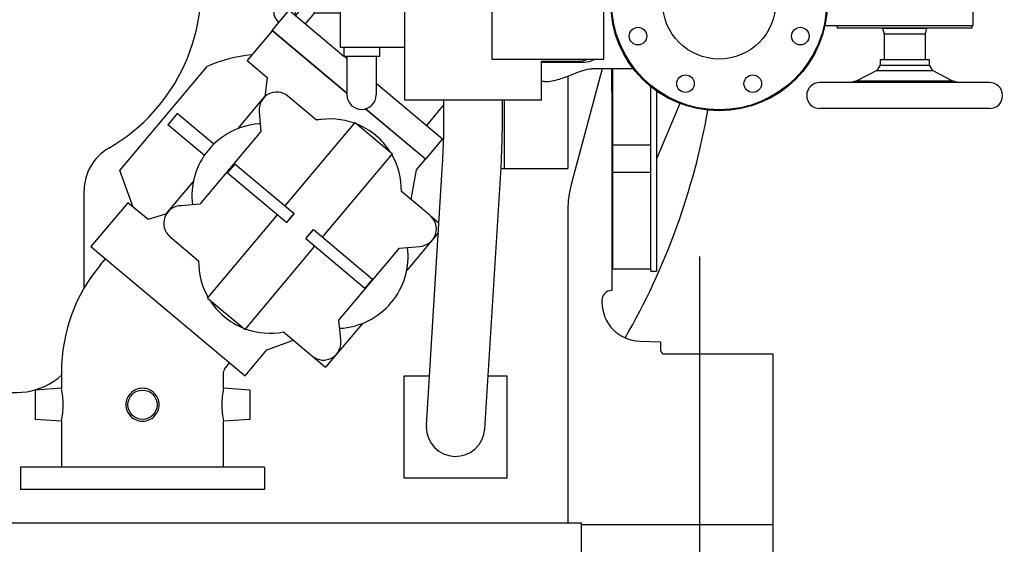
# Model space of a CAD drawing. Header units: millimetres. Extents: x 0 to 1189, y 0 to 841.
# Tile 70 of 77: x 1050 to 1101, y 572 to 598. Entities that reach past the tile are written whole.
import ezdxf
from ezdxf.enums import TextEntityAlignment as Align

# ---------------------------------------------------------------- set-up
doc = ezdxf.new("R2010")
doc.units = ezdxf.units.MM
doc.header["$LTSCALE"] = 65.395
doc.linetypes.add('CENTER', pattern=[0.6, 0.375, -0.075, 0.075, -0.075])
doc.layers.get('0').update_dxf_attribs({"linetype": 'CONTINUOUS'})
for name, color, linetype in [('1907_040000_TLKS_KS_V_ABL241', 7, 'CONTINUOUS'), ('1907_041000_TLKS_KS_V_ABL242', 7, 'CONTINUOUS'), ('1907_060000_TLKS_KGS_V_ABL221', 7, 'CONTINUOUS'), ('1907_061000_TLKS_KGS_V_ABL222', 7, 'CONTINUOUS'), ('1907_641000_07_SIMPLE1_T1_X_PBL224', 7, 'CONTINUOUS'), ('1907_641000_07_SIMPLE1_X_ABL223', 7, 'CONTINUOUS'), ('1907_731000_02_SIMPLE1_D_ABL619', 7, 'CONTINUOUS'), ('1907_731000_02_SIMPLE1_T1_D_PBL620', 7, 'CONTINUOUS'), ('1907_733000_06_SIMPLE1_A_ABL243', 7, 'CONTINUOUS'), ('1907_733000_06_SIMPLE1_T1_A_PBL249', 7, 'CONTINUOUS'), ('1907_733000_06_SIMPLE1_T4_A_PBL244', 7, 'CONTINUOUS'), ('1907_842000_17_SIMPLE1_H_ABL225', 7, 'CONTINUOUS'), ('1907_842000_17_SIMPLE1_T1_H_PBL226', 7, 'CONTINUOUS'), ('1907_842000_17_SIMPLE1_T2_H_PBL627', 7, 'CONTINUOUS'), ('1937_000000_TLKS_MARKETING_ABL214', 7, 'CONTINUOUS'), ('1937_030000_TLKS_V_ABL215', 7, 'CONTINUOUS'), ('1937_100000_TLKS_V_ABL216', 7, 'CONTINUOUS'), ('1937_111000_12_SIMPLE1_D_ABL219', 7, 'CONTINUOUS'), ('1937_111000_12_SIMPLE1_T1_D_PBL220', 7, 'CONTINUOUS'), ('1937_111200_08_SIMPLE1_T6_X_PBL240', 7, 'CONTINUOUS'), ('1937_111200_08_SIMPLE1_X_ABL229', 7, 'CONTINUOUS'), ('1937_122000_06_SIMPLE1_A_ABL217', 7, 'CONTINUOUS'), ('1937_122000_06_SIMPLE1_T1_A_PBL218', 7, 'CONTINUOUS'), ('1937_200000_TLKS_V_ABL245', 7, 'CONTINUOUS'), ('1937_252000_05_SIMPLE1_T1_X_PBL247', 7, 'CONTINUOUS'), ('1937_252000_05_SIMPLE1_X_ABL246', 7, 'CONTINUOUS'), ('left_3_VBL213', 7, 'CONTINUOUS')]:
    doc.layers.add(name, color=color, linetype=linetype)
doc.styles.get("Standard").update_dxf_attribs({"font": 'txt', "width": 0.6})
doc.dimstyles.new('DIMSTYLE_2', dxfattribs={"dimtxt": 3.5, "dimasz": 3.5, "dimexe": 1.8, "dimexo": 0, "dimgap": 0.875, "dimtad": 1, "dimdec": 0, "dimlfac": 20, "dimdsep": 46, "dimtxsty": 'Standard', "dimblk": '_FILLED', "dimblk1": '_FILLED', "dimblk2": '_FILLED', "dimcen": 0.09, "dimadec": 0, "dimazin": 0, "dimtp": 2, "dimtm": 2, "dimtfac": 1, "dimtdec": 0, "dimtofl": 0, "dimtmove": 0, "dimatfit": 3, "dimldrblk": '_FILLED', "dimfxl": 1, "dimtolj": 1, "dimarcsym": 0})
doc.dimstyles.new('DIMSTYLE_5', dxfattribs={"dimtxt": 3.5, "dimasz": 3.5, "dimexe": 1.8, "dimexo": 0, "dimgap": 0.875, "dimtad": 1, "dimlfac": 20, "dimdsep": 46, "dimtxsty": 'Standard', "dimblk": '_FILLED', "dimblk1": '_FILLED', "dimblk2": '_FILLED', "dimcen": 0.09, "dimadec": 0, "dimazin": 0, "dimtp": 1.2, "dimtm": 1.2, "dimtfac": 1, "dimtofl": 0, "dimtmove": 0, "dimatfit": 3, "dimldrblk": '_FILLED', "dimfxl": 1, "dimtolj": 1, "dimarcsym": 0})

# ---------------------------------------------------------------- blocks, each defined once
blk = doc.blocks.new('_FILLED')
at = {"color": 0, "linetype": 'ByBlock'}
blk.add_solid([(0, 0), (-1, 0.167), (-1, -0.167)], dxfattribs=at)
blk = doc.blocks.new('*D8')
at = {"color": 2, "linetype": 'Continuous'}
for p, q in [((1076.607, 600), (1135.986, 600)), ((1134.186, 600), (1134.186, 573.7)), ((1134.186, 547.4), (1134.186, 573.7)), ((1063.334, 547.4), (1135.986, 547.4))]:
    blk.add_line(p, q, dxfattribs=at)
at = {"color": 2, "linetype": 'Continuous', "xscale": 3.5, "yscale": 3.5, "zscale": 3.5}
for p, rotation in [((1134.186, 600), 90), ((1134.186, 547.4), 270)]:
    blk.add_blockref('_FILLED', p, dxfattribs=dict(at, rotation=rotation))
at = {"color": 2, "linetype": 'Continuous'}
for s, width, p in [(')', 0.333333, (1133.311, 578.617)), ('1052', 0.619048, (1133.311, 573.7)), ('(', 0.333333, (1133.311, 568.783))]:
    blk.add_text(s, height=3.5, rotation=90, dxfattribs=dict(at, width=width)).set_placement(p, align=Align.CENTER)
blk = doc.blocks.new('*D9')
at = {"color": 2, "linetype": 'Continuous'}
for p, q in [((1011.25, 581.25), (1011.25, 505.6)), ((1088.75, 581.25), (1088.75, 505.6)), ((1011.25, 507.4), (1050, 507.4)), ((1088.75, 507.4), (1050, 507.4))]:
    blk.add_line(p, q, dxfattribs=at)
at = {"color": 2, "linetype": 'Continuous', "xscale": 3.5, "yscale": 3.5, "zscale": 3.5, "rotation": 180}
blk.add_blockref('_FILLED', (1011.25, 507.4), dxfattribs=at)
at = {"color": 2, "linetype": 'Continuous', "xscale": 3.5, "yscale": 3.5, "zscale": 3.5}
blk.add_blockref('_FILLED', (1088.75, 507.4), dxfattribs=at)
at = {"color": 2, "linetype": 'Continuous', "width": 0.60119}
blk.add_text('1550', height=3.5, dxfattribs=at).set_placement((1050, 508.275), align=Align.CENTER)
blk = doc.blocks.new('*D11')
at = {"color": 2, "linetype": 'Continuous'}
for p, q in [((1079.875, 739.194), (976.7, 739.194)), ((978.5, 739.194), (978.5, 655.847)), ((978.5, 572.5), (978.5, 655.847)), ((1011.25, 572.5), (976.7, 572.5))]:
    blk.add_line(p, q, dxfattribs=at)
at = {"color": 2, "linetype": 'Continuous', "xscale": 3.5, "yscale": 3.5, "zscale": 3.5}
for p, rotation in [((978.5, 739.194), 90), ((978.5, 572.5), 270)]:
    blk.add_blockref('_FILLED', p, dxfattribs=dict(at, rotation=rotation))
at = {"color": 2, "linetype": 'Continuous'}
for s, width, p in [(')', 0.333333, (977.625, 660.889)), ('3334', 0.636905, (977.625, 655.847)), ('(', 0.333333, (977.625, 650.805))]:
    blk.add_text(s, height=3.5, rotation=90, dxfattribs=dict(at, width=width)).set_placement(p, align=Align.CENTER)
blk = doc.blocks.new('*D13')
at = {"color": 2, "linetype": 'Continuous'}
for p, q in [((1113.362, 739.194), (1145.986, 739.194)), ((1144.186, 739.194), (1144.186, 643.297)), ((1144.186, 547.4), (1144.186, 643.297)), ((1063.334, 547.4), (1145.986, 547.4))]:
    blk.add_line(p, q, dxfattribs=at)
at = {"color": 2, "linetype": 'Continuous', "xscale": 3.5, "yscale": 3.5, "zscale": 3.5}
for p, rotation in [((1144.186, 739.194), 90), ((1144.186, 547.4), 270)]:
    blk.add_blockref('_FILLED', p, dxfattribs=dict(at, rotation=rotation))
at = {"color": 2, "linetype": 'Continuous', "width": 0.654762}
blk.add_text('3836', height=3.5, rotation=90, dxfattribs=at).set_placement((1143.311, 643.297), align=Align.CENTER)
blk = doc.blocks.new('1937_122000_06_SIMPLE1_T1_A_PBL218', base_point=(1050, 560))
at = {"layer": '1937_122000_06_SIMPLE1_T1_A_PBL218', "color": 7, "linetype": 'Continuous'}
for p in [(1021.05, 572.6), (1078.95, 569.7)]:
    blk.add_line(p, (1078.95, 572.6), dxfattribs=at)
blk = doc.blocks.new('1937_122000_06_SIMPLE1_A_ABL217', base_point=(1050, 560))
at = {"layer": '1937_122000_06_SIMPLE1_T1_A_PBL218'}
blk.add_blockref('1937_122000_06_SIMPLE1_T1_A_PBL218', (1050, 560), dxfattribs=at)
blk = doc.blocks.new('1937_111000_12_SIMPLE1_T1_D_PBL220', base_point=(1049.582, 612.131))
at = {"layer": '1937_111000_12_SIMPLE1_T1_D_PBL220', "color": 7, "linetype": 'Continuous'}
for p, q in [((1080.5, 595.855), (1080.5, 584.5)), ((1080, 584), (1080, 583.9)), ((1081.948, 581.901), (1083, 581.873)), ((1083, 581.873), (1083, 581.45)), ((1083.2, 581.25), (1088.75, 581.25)), ((1088.75, 581.25), (1088.75, 572.5)), ((1088.75, 572.5), (1078.95, 572.5))]:
    blk.add_line(p, q, dxfattribs=at)
at = {"layer": '1937_111000_12_SIMPLE1_T1_D_PBL220', "color": 2, "linetype": 'CENTER'}
blk.add_line((1085, 586.25), (1085, 567.5), dxfattribs=at)
at = {"layer": '1937_111000_12_SIMPLE1_T1_D_PBL220', "color": 7, "linetype": 'Continuous'}
for centre, radius, start, end in [((1080.5, 584), 0.5, 90, 180), ((1082, 583.9), 2, 180.0006, 268.5), ((1083.2, 581.45), 0.2, 180, 270)]:
    blk.add_arc(centre, radius, start, end, dxfattribs=at)
blk = doc.blocks.new('1937_111000_12_SIMPLE1_D_ABL219', base_point=(1049.582, 613.806))
at = {"layer": '1937_111000_12_SIMPLE1_T1_D_PBL220'}
blk.add_blockref('1937_111000_12_SIMPLE1_T1_D_PBL220', (1049.582, 612.131), dxfattribs=at)
blk = doc.blocks.new('1937_111200_08_SIMPLE1_T6_X_PBL240', base_point=(1083.25, 601.152))
at = {"layer": '1937_111200_08_SIMPLE1_T6_X_PBL240', "color": 7, "linetype": 'Continuous'}
for p, q in [((1080.55, 602.655), (1080.55, 616.804)), ((1080.65, 615.55), (1080.55, 615.55)), ((1082.5, 603.56), (1082.5, 608.75)), ((1082.8, 608.75), (1082.8, 603.78)), ((1085.075, 608.75), (1085.075, 604.721)), ((1085.95, 608.75), (1085.95, 604.803)), ((1082.8, 606.1), (1085.075, 606.1)), ((1080.55, 585.6), (1080.55, 595.855)), ((1082.5, 585.5), (1082.5, 594.95)), ((1082.8, 594.73), (1082.8, 585.5)), ((1082.5, 591.95), (1080.55, 591.95)), ((1082.5, 590.55), (1080.55, 590.55)), ((1082.5, 585.6), (1080.55, 585.6)), ((1082.5, 585.5), (1082.8, 585.5))]:
    blk.add_line(p, q, dxfattribs=at)
blk = doc.blocks.new('1937_111200_08_SIMPLE1_X_ABL229', base_point=(1042.225, 624.938))
at = {"layer": '1937_111200_08_SIMPLE1_T6_X_PBL240'}
blk.add_blockref('1937_111200_08_SIMPLE1_T6_X_PBL240', (1083.25, 601.152), dxfattribs=at)
blk = doc.blocks.new('1937_100000_TLKS_V_ABL216', base_point=(1043.625, 625.15))
at = {"layer": '1937_111000_12_SIMPLE1_D_ABL219'}
blk.add_blockref('1937_111000_12_SIMPLE1_D_ABL219', (1049.582, 613.806), dxfattribs=at)
at = {"layer": '1937_111200_08_SIMPLE1_X_ABL229'}
blk.add_blockref('1937_111200_08_SIMPLE1_X_ABL229', (1042.225, 624.938), dxfattribs=at)
at = {"layer": '1937_122000_06_SIMPLE1_A_ABL217'}
blk.add_blockref('1937_122000_06_SIMPLE1_A_ABL217', (1050, 560), dxfattribs=at)
blk = doc.blocks.new('1937_252000_05_SIMPLE1_T1_X_PBL247', base_point=(1050.872, 600.25))
at = {"layer": '1937_252000_05_SIMPLE1_T1_X_PBL247', "color": 7, "linetype": 'Continuous'}
for p, q in [((1080.005, 595.855), (1078.42, 589.94)), ((1053.475, 584.611), (1053.475, 589.608)), ((1078.25, 588.646), (1078.25, 572.6))]:
    blk.add_line(p, q, dxfattribs=at)
for centre, radius, start, end in [((1050, 600), 9.475, 300, 10.9876), ((1056, 589.608), 2.525, 120, 180), ((1083.25, 588.646), 5, 165, 180), ((1050, 582.75), 3.475, 180, 311.8273)]:
    blk.add_arc(centre, radius, start, end, dxfattribs=at)
blk = doc.blocks.new('1937_252000_05_SIMPLE1_X_ABL246', base_point=(1050.8725, 600.25))
at = {"layer": '1937_252000_05_SIMPLE1_T1_X_PBL247'}
blk.add_blockref('1937_252000_05_SIMPLE1_T1_X_PBL247', (1050.8725, 600.25), dxfattribs=at)
blk = doc.blocks.new('1937_200000_TLKS_V_ABL245', base_point=(1050.8725, 600.25))
at = {"layer": '1937_252000_05_SIMPLE1_X_ABL246'}
blk.add_blockref('1937_252000_05_SIMPLE1_X_ABL246', (1050.8725, 600.25), dxfattribs=at)
blk = doc.blocks.new('1937_030000_TLKS_V_ABL215', base_point=(1055.8271, 638.28))
at = {"layer": '1937_100000_TLKS_V_ABL216'}
blk.add_blockref('1937_100000_TLKS_V_ABL216', (1043.625, 625.15), dxfattribs=at)
at = {"layer": '1937_200000_TLKS_V_ABL245'}
blk.add_blockref('1937_200000_TLKS_V_ABL245', (1050.8725, 600.25), dxfattribs=at)
blk = doc.blocks.new('1907_641000_07_SIMPLE1_T1_X_PBL224', base_point=(1060.931, 586.055))
at = {"layer": '1907_641000_07_SIMPLE1_T1_X_PBL224', "color": 7, "linetype": 'Continuous'}
for p, q in [((1063.108, 597.81), (1061.822, 596.278)), ((1066.938, 594.597), (1063.108, 597.81)), ((1061.822, 596.278), (1062.856, 595.411)), ((1055.303, 590.648), (1059.78, 595.983)), ((1062.856, 595.411), (1062.726, 594.426)), ((1061.342, 592.789), (1062.728, 594.44)), ((1065.384, 593.224), (1063.916, 594.456)), ((1062.444, 593.656), (1062.532, 592.651)), ((1070.96, 591.221), (1067.878, 593.808)), ((1068.029, 593.695), (1068.036, 593.675)), ((1058.247, 593.566), (1057.765, 592.992)), ((1060.116, 591.998), (1058.247, 593.566)), ((1063.769, 588.836), (1067.352, 593.106)), ((1065.797, 593.28), (1065.355, 593.248)), ((1067.352, 593.106), (1069.267, 591.499)), ((1059.634, 591.424), (1057.765, 592.992)), ((1062.532, 592.651), (1059.408, 588.928)), ((1062.498, 593.04), (1062.429, 593.035)), ((1065.684, 587.229), (1069.267, 591.499)), ((1070.502, 590.675), (1070.96, 591.221)), ((1055.986, 588.774), (1055.303, 590.648)), ((1061.212, 590.981), (1060.826, 590.521)), ((1061.212, 590.981), (1064.237, 588.443)), ((1070.233, 589.155), (1070.502, 590.675)), ((1057.683, 588.428), (1059.069, 590.079)), ((1060.826, 590.521), (1063.852, 587.983)), ((1071.193, 588.349), (1069.726, 589.581)), ((1055.716, 589.001), (1053.827, 586.749)), ((1056.749, 588.133), (1055.716, 589.001)), ((1059.408, 588.928), (1058.453, 588.845)), ((1057.698, 588.433), (1056.749, 588.133)), ((1059.8, 584.105), (1063.383, 588.376)), ((1064.232, 588.447), (1063.847, 587.987)), ((1063.852, 587.983), (1064.237, 588.443)), ((1071.194, 588.349), (1071.647, 587.969)), ((1064.83, 587.162), (1065.215, 587.622)), ((1065.221, 587.617), (1064.835, 587.158)), ((1065.215, 587.622), (1068.241, 585.083)), ((1057.874, 587.255), (1059.341, 586.024)), ((1064.83, 587.162), (1067.855, 584.623)), ((1071.614, 587.451), (1069.998, 585.525)), ((1053.827, 586.749), (1061.718, 580.127)), ((1061.715, 582.498), (1065.298, 586.769)), ((1066.529, 582.985), (1069.621, 586.67)), ((1069.621, 586.67), (1070.662, 586.761)), ((1054.304, 585.805), (1054.571, 586.124)), ((1068.241, 585.083), (1067.855, 584.623)), ((1059.8, 584.105), (1061.715, 582.498)), ((1066.616, 581.995), (1066.529, 582.985)), ((1067.725, 582.816), (1065.841, 580.57)), ((1063.684, 582.38), (1065.841, 580.57)), ((1062.838, 581.461), (1064.191, 581.954)), ((1061.718, 580.127), (1062.838, 581.461)), ((1060.662, 580.47), (1060.929, 580.789)), ((1052.315, 580.342), (1052.315, 579.494)), ((1060.615, 579.494), (1060.615, 580.342)), ((1052.315, 579.494), (1050.965, 579.4)), ((1061.965, 579.4), (1060.615, 579.494)), ((1050.965, 579.4), (1050.965, 577.9)), ((1061.965, 579.4), (1061.965, 577.9)), ((1052.315, 577.806), (1050.965, 577.9)), ((1052.315, 577.806), (1052.315, 575.45)), ((1061.965, 577.9), (1060.615, 577.806)), ((1060.615, 575.45), (1060.615, 577.806)), ((1062.715, 575.45), (1050.215, 575.45)), ((1050.215, 575.45), (1050.215, 574.3)), ((1062.715, 575.45), (1062.715, 574.3)), ((1062.715, 574.3), (1050.215, 574.3))]:
    blk.add_line(p, q, dxfattribs=at)
blk.add_circle((1056.465, 578.65), 0.75, dxfattribs=at)
for centre, radius, start, end in [((1062.695, 589.345), 7.25, 95.0557, 113.7084), ((1062.695, 589.345), 7.25, 70.9299, 71.1842), ((1063.337, 593.767), 0.9, 50, 187.0477), ((1066.076, 589.641), 3.65, 70.0268, 100.939), ((1062.695, 589.345), 3.7, 94.1289, 186.9949), ((1066.076, 589.641), 3.65, 32.1864, 67.8136), ((1066.076, 589.641), 3.65, 359.0604, 29.9725), ((1058.452, 587.945), 0.9, 89.9491, 230), ((1070.615, 587.66), 0.9, 272.9957, 50), ((1066.372, 586.26), 3.7, 273.005, 6.9498), ((1062.991, 585.964), 3.65, 179.0599, 209.9724), ((1060.815, 580.342), 8.5, 140, 180), ((1062.991, 585.964), 3.65, 212.1852, 247.8148), ((1062.991, 585.964), 3.65, 250.0267, 280.9401), ((1065.73, 581.838), 0.9, 230.3671, 10.0463), ((1060.815, 580.342), 0.2, 140, 180)]:
    blk.add_arc(centre, radius, start, end, dxfattribs=at)
for points, knots in [([(1052.315, 577.806), (1052.374, 578.087), (1052.432, 578.65), (1052.374, 579.213), (1052.315, 579.494)], [0, 0, 0, 0, 0.499999, 1, 1, 1, 1]), ([(1056.465, 579.494), (1056.355, 579.494), (1056.132, 579.451), (1055.849, 579.264), (1055.659, 578.983), (1055.592, 578.65), (1055.659, 578.317), (1055.849, 578.036), (1056.132, 577.849), (1056.355, 577.806), (1056.465, 577.806)], [0, 0, 0, 0, 0.125229, 0.25003, 0.374807, 0.5, 0.625193, 0.74997, 0.874771, 1, 1, 1, 1]), ([(1056.465, 577.806), (1056.575, 577.806), (1056.798, 577.849), (1057.081, 578.036), (1057.271, 578.317), (1057.338, 578.65), (1057.271, 578.983), (1057.081, 579.264), (1056.798, 579.451), (1056.575, 579.494), (1056.465, 579.494)], [0, 0, 0, 0, 0.125229, 0.25003, 0.374807, 0.5, 0.625193, 0.74997, 0.874771, 1, 1, 1, 1]), ([(1060.615, 579.494), (1060.556, 579.213), (1060.498, 578.65), (1060.556, 578.087), (1060.615, 577.806)], [0, 0, 0, 0, 0.499999, 1, 1, 1, 1])]:
    blk.add_open_spline(points, degree=3, knots=knots, dxfattribs=at)
blk = doc.blocks.new('1907_641000_07_SIMPLE1_X_ABL223', base_point=(1060.931, 586.055))
at = {"layer": '1907_641000_07_SIMPLE1_T1_X_PBL224'}
blk.add_blockref('1907_641000_07_SIMPLE1_T1_X_PBL224', (1060.931, 586.055), dxfattribs=at)
blk = doc.blocks.new('1907_842000_17_SIMPLE1_T1_H_PBL226', base_point=(1077.33, 600.16))
at = {"layer": '1907_842000_17_SIMPLE1_T1_H_PBL226', "color": 7, "linetype": 'Continuous'}
for p, q in [((1076.648, 625.359), (1076.551, 624.179)), ((1076.551, 624.179), (1076.776, 624.16)), ((1076.6, 613.707), (1076.6, 614)), ((1077.1, 607.362), (1077.1, 614.028)), ((1076.6, 607.362), (1076.6, 613.695)), ((1076.35, 607.355), (1076.589, 607.355)), ((1076.35, 607.153), (1076.35, 607.355)), ((1076.35, 607.352), (1077.35, 607.352)), ((1077.111, 607.355), (1077.35, 607.355)), ((1077.35, 605.053), (1077.35, 607.355)), ((1066.925, 607.153), (1076.85, 607.153)), ((1066.925, 606.653), (1076.85, 606.653)), ((1071.222, 606.653), (1070.273, 605.755)), ((1071.729, 606.444), (1071, 605.755)), ((1075.7, 606.35), (1075.7, 606.653)), ((1076.35, 606.35), (1075.7, 606.35)), ((1076.35, 605.755), (1076.35, 606.653)), ((1065.675, 600.695), (1065.675, 605.903)), ((1066.175, 600.695), (1066.175, 605.903)), ((1068.675, 605.755), (1076.85, 605.755)), ((1069.744, 605.255), (1067.925, 603.535)), ((1070.472, 605.255), (1068.223, 603.129)), ((1068.675, 605.255), (1076.85, 605.255)), ((1076.35, 605.053), (1076.35, 605.255)), ((1076.35, 605.053), (1077.35, 605.053)), ((1076.6, 605.053), (1076.6, 604.005)), ((1077.1, 605.053), (1077.1, 604.005)), ((1067.425, 603.192), (1067.425, 604.505)), ((1067.925, 603.192), (1067.925, 604.505)), ((1067.127, 603.192), (1068.223, 603.192)), ((1067.127, 603.192), (1067.127, 601.955)), ((1068.223, 603.192), (1068.223, 601.955)), ((1080.1, 603.305), (1074.033, 603.305)), ((1074.35, 603.305), (1074.35, 596.355)), ((1080.1, 596.355), (1080.1, 603.305)), ((1067.127, 602.78), (1066.175, 601.88)), ((1081.614, 602.655), (1080.1, 602.655)), ((1068.725, 602.355), (1069.99, 602.355)), ((1068.725, 601.955), (1068.725, 602.355)), ((1069.99, 601.955), (1069.99, 602.355)), ((1072.275, 602.355), (1074.325, 602.355)), ((1072.275, 601.955), (1072.275, 602.355)), ((1074.325, 601.955), (1074.325, 602.355)), ((1074.35, 601.955), (1066.6, 601.955)), ((1066.6, 596.955), (1066.6, 601.955)), ((1067.127, 602.092), (1066.982, 601.955)), ((1069.9, 594.255), (1069.9, 601.955)), ((1065.468, 601.189), (1064.481, 600.016)), ((1065.675, 601.407), (1065.662, 601.395)), ((1066.6, 601.594), (1066.175, 601.192)), ((1065.378, 600.695), (1066.473, 600.695)), ((1065.378, 600.695), (1065.378, 599.802)), ((1066.473, 600.695), (1066.473, 599.802)), ((1064.271, 600.193), (1063.364, 599.115)), ((1064.271, 600.193), (1065.074, 599.517)), ((1065.378, 600.305), (1064.864, 599.694)), ((1065.378, 599.802), (1065.275, 599.802)), ((1065.275, 598.708), (1065.275, 599.802)), ((1066.6, 599.802), (1066.473, 599.802)), ((1065.074, 599.517), (1064.295, 598.591)), ((1065.734, 599.445), (1066.116, 599.445)), ((1063.11, 597.823), (1063.977, 598.857)), ((1063.977, 598.857), (1066.775, 596.509)), ((1065.275, 598.731), (1064.801, 598.166)), ((1066.6, 598.708), (1065.275, 598.708)), ((1066.938, 594.611), (1063.11, 597.823)), ((1069.9, 596.955), (1066.6, 596.955)), ((1066.775, 596.955), (1066.775, 596.48)), ((1068.6, 596.955), (1068.6, 596.48)), ((1068.6, 596.48), (1066.775, 596.48)), ((1066.81, 596.48), (1066.938, 596.373)), ((1066.938, 596.48), (1066.938, 594.53)), ((1068.438, 596.48), (1068.438, 594.53)), ((1074.35, 596.355), (1080.1, 596.355)), ((1076.9, 596.255), (1078.85, 596.255)), ((1076.9, 594.255), (1076.9, 596.255)), ((1076.9, 596.205), (1079.1, 596.205)), ((1081.614, 595.855), (1079.5, 595.855)), ((1068.438, 595.114), (1071.829, 592.268)), ((1077.06, 595.205), (1076.9, 595.205)), ((1078.25, 595.483), (1078.25, 590.755)), ((1076.9, 594.255), (1069.9, 594.255)), ((1071.9, 593.205), (1071.9, 594.255)), ((1074.9, 593.205), (1074.9, 594.255)), ((1075, 590.755), (1075, 594.255)), ((1070.962, 591.234), (1067.89, 593.811)), ((1071.9, 594.025), (1071.006, 592.959)), ((1071.829, 592.268), (1070.962, 591.234)), ((1071.003, 577.598), (1071.834, 590.99)), ((1073.997, 577.412), (1074.828, 590.804)), ((1074.825, 590.755), (1078.25, 590.755)), ((1069.875, 580.13), (1071.16, 580.13)), ((1069.875, 574.88), (1069.875, 580.13)), ((1074.166, 580.13), (1075.125, 580.13)), ((1075.125, 580.13), (1075.125, 574.88)), ((1071.003, 577.598), (1071, 577.505)), ((1075.125, 574.88), (1069.875, 574.88))]:
    blk.add_line(p, q, dxfattribs=at)
blk.add_circle((1086, 599.255), 5.55, dxfattribs=at)
for centre, radius, start, end in [((1077.144, 625.598), 0.55, 343.425, 294.0555), ((1076.85, 606.903), 0.525, 59.5059, 120.4941), ((1066.925, 605.903), 1.25, 90, 180), ((1076.85, 606.903), 0.25, 270, 90), ((1076.85, 606.903), 0.525, 338.5894, 21.4106), ((1066.925, 605.903), 0.75, 90, 180), ((1068.675, 604.505), 1.25, 90, 180), ((1076.85, 605.505), 0.25, 270, 90), ((1068.675, 604.505), 0.75, 90, 180), ((1076.85, 604.005), 0.25, 180, 360), ((1074.033, 592.755), 10.55, 90, 114.474), ((1075.1, 602.305), 1, 140.9888, 177.2761), ((1067.372, 599.589), 2.487, 133.4417, 139.963), ((1063.745, 598.719), 0.55, 347.6419, 239.3732), ((1078.85, 597.255), 1, 270, 295.8419), ((1079.1, 597.205), 1, 270, 300.0201), ((1067.688, 594.53), 0.75, 180, 360), ((1072.5, 577.505), 1.5, 180, 356.4483)]:
    blk.add_arc(centre, radius, start, end, dxfattribs=at)
for points, knots in [([(1072.264, 606.653), (1072.165, 606.653), (1071.969, 606.616), (1071.799, 606.51), (1071.729, 606.444)], [0, 0, 0, 0, 0.506274, 1, 1, 1, 1]), ([(1065.378, 599.802), (1065.388, 599.791), (1065.507, 599.672), (1065.626, 599.553), (1065.734, 599.445)], [0, 0, 0, 0, 0.091159, 1, 1, 1, 1]), ([(1066.116, 599.445), (1066.159, 599.488), (1066.277, 599.607), (1066.396, 599.726), (1066.473, 599.802)], [0, 0, 0, 0, 0.35793, 1, 1, 1, 1]), ([(1077.06, 595.205), (1077.316, 595.206), (1077.801, 595.301), (1078.437, 595.556), (1078.983, 595.777), (1079.341, 595.855), (1079.5, 595.855)], [0, 0, 0, 0, 0.302152, 0.574651, 0.811399, 1, 1, 1, 1]), ([(1071.834, 590.99), (1071.845, 591.168), (1071.884, 591.905), (1071.9, 592.644), (1071.9, 593.205)], [0, 0, 0, 0, 0.240808, 1, 1, 1, 1]), ([(1074.828, 590.804), (1074.84, 590.998), (1074.883, 591.797), (1074.9, 592.598), (1074.9, 593.205)], [0, 0, 0, 0, 0.242248, 1, 1, 1, 1])]:
    blk.add_open_spline(points, degree=3, knots=knots, dxfattribs=at)
blk = doc.blocks.new('1907_842000_17_SIMPLE1_T2_H_PBL627', base_point=(1086, 599.255))
at = {"layer": '1907_842000_17_SIMPLE1_T2_H_PBL627', "color": 7, "linetype": 'Continuous'}
for centre, radius in [((1086, 599.255), 5.5), ((1084.278, 603.412), 0.45), ((1087.722, 603.412), 0.45), ((1086, 599.255), 2.9), ((1081.843, 600.977), 0.45), ((1090.157, 600.977), 0.45), ((1081.843, 597.533), 0.45), ((1090.157, 597.533), 0.45), ((1084.278, 595.098), 0.45), ((1087.722, 595.098), 0.45)]:
    blk.add_circle(centre, radius, dxfattribs=at)
blk = doc.blocks.new('1907_842000_17_SIMPLE1_H_ABL225', base_point=(1077.33, 600.16))
at = {"layer": '1907_842000_17_SIMPLE1_T1_H_PBL226'}
blk.add_blockref('1907_842000_17_SIMPLE1_T1_H_PBL226', (1077.33, 600.16), dxfattribs=at)
at = {"layer": '1907_842000_17_SIMPLE1_T2_H_PBL627'}
blk.add_blockref('1907_842000_17_SIMPLE1_T2_H_PBL627', (1086, 599.255), dxfattribs=at)
blk = doc.blocks.new('1907_061000_TLKS_KGS_V_ABL222', base_point=(1058.912, 634.775))
at = {"layer": '1907_641000_07_SIMPLE1_X_ABL223'}
blk.add_blockref('1907_641000_07_SIMPLE1_X_ABL223', (1060.931, 586.055), dxfattribs=at)
at = {"layer": '1907_842000_17_SIMPLE1_H_ABL225'}
blk.add_blockref('1907_842000_17_SIMPLE1_H_ABL225', (1077.33, 600.16), dxfattribs=at)
blk = doc.blocks.new('1907_060000_TLKS_KGS_V_ABL221', base_point=(1058.9125, 634.775))
at = {"layer": '1907_061000_TLKS_KGS_V_ABL222'}
blk.add_blockref('1907_061000_TLKS_KGS_V_ABL222', (1058.9125, 634.775), dxfattribs=at)
blk = doc.blocks.new('1907_733000_06_SIMPLE1_T4_A_PBL244', base_point=(1095.5, 595.883))
at = {"layer": '1907_733000_06_SIMPLE1_T4_A_PBL244', "color": 7, "linetype": 'Continuous'}
for p, q in [((1094.375, 597.945), (1094.375, 597.938)), ((1094.375, 597.938), (1096.625, 597.938)), ((1094.375, 597.938), (1094.45, 597.658)), ((1094.45, 597.658), (1096.55, 597.658)), ((1094.45, 597.658), (1094.45, 596.337)), ((1096.625, 597.938), (1096.55, 597.658)), ((1096.55, 597.658), (1096.55, 596.337)), ((1096.625, 597.945), (1096.625, 597.938)), ((1094.25, 596.337), (1096.75, 596.337)), ((1094.25, 596.337), (1094.25, 596.048)), ((1096.75, 596.337), (1096.75, 596.048)), ((1094.079, 595.767), (1093.059, 595.243)), ((1094.25, 596.048), (1094.079, 595.767)), ((1094.079, 595.767), (1096.921, 595.767)), ((1094.25, 596.048), (1096.75, 596.048)), ((1096.75, 596.048), (1096.921, 595.767)), ((1097.941, 595.243), (1096.921, 595.767)), ((1099.85, 595.155), (1091.15, 595.155)), ((1093.059, 595.243), (1092.757, 595.155)), ((1093.059, 595.243), (1097.941, 595.243)), ((1098.243, 595.155), (1097.941, 595.243)), ((1099.85, 593.82), (1091.15, 593.82))]:
    blk.add_line(p, q, dxfattribs=at)
for centre, start, end in [((1091.15, 594.487), 90, 270), ((1099.85, 594.487), 270, 90)]:
    blk.add_arc(centre, 0.667, start, end, dxfattribs=at)
blk = doc.blocks.new('1907_733000_06_SIMPLE1_T1_A_PBL249', base_point=(1089.755, 602.786))
at = {"layer": '1907_733000_06_SIMPLE1_T1_A_PBL249', "color": 7, "linetype": 'Continuous'}
for p, q in [((1080.55, 614.3), (1080.51, 614.3)), ((1080.51, 612.7), (1080.51, 614.3)), ((1080.55, 612.7), (1080.51, 612.7)), ((1089, 607.989), (1089, 607.866)), ((1089.5, 607.9), (1089.5, 607.866)), ((1099, 607.9), (1099, 598.07)), ((1092.495, 606.662), (1092.04, 606.399)), ((1092.875, 606.304), (1092.29, 605.966)), ((1082.8, 604.75), (1085.075, 604.75)), ((1082.8, 604.25), (1083.592, 604.25)), ((1094.875, 601.541), (1092.29, 603.034)), ((1094.754, 601.033), (1092.04, 602.601)), ((1094.875, 601.243), (1094.754, 601.033)), ((1091.42, 598.07), (1099, 598.07)), ((1092.05, 598.07), (1092.05, 597.945)), ((1098.95, 597.945), (1092.05, 597.945)), ((1098.95, 598.07), (1098.95, 597.945)), ((1080.51, 594.7), (1080.51, 595.855)), ((1080.55, 594.7), (1080.51, 594.7)), ((1083.993, 594.084), (1082.8, 591.273))]:
    blk.add_line(p, q, dxfattribs=at)
for centre, radius, start, end in [((1089.25, 604.5), 3.375, 94.2479, 168.2759), ((1089.25, 604.5), 3.719, 99.2387, 152.6435), ((1089.25, 604.865), 3.011, 85.2369, 94.7631), ((1089.25, 604.495), 3.38, 85.7579, 94.2421), ((1089.25, 604.5), 3.375, 73.6578, 85.7521), ((1089.25, 604.5), 3.375, 34.2479, 48.708), ((1089.25, 604.5), 3.719, 33.8541, 37.355), ((1089.246, 604.498), 3.38, 25.7527, 34.2369), ((1089.567, 604.683), 3.011, 25.2369, 34.7631), ((1089.25, 604.5), 3.375, 334.2479, 25.752), ((1089.25, 604.5), 3.719, 333.8541, 26.1459), ((1089.246, 604.503), 3.38, 325.7527, 334.2369), ((1089.567, 604.317), 3.011, 325.2369, 334.7631), ((1089.25, 604.5), 3.375, 301.5997, 325.752), ((1089.25, 604.5), 3.719, 300.7304, 326.1459)]:
    blk.add_arc(centre, radius, start, end, dxfattribs=at)
blk = doc.blocks.new('1907_733000_06_SIMPLE1_A_ABL243', base_point=(1090.18, 602.786))
at = {"layer": '1907_733000_06_SIMPLE1_T1_A_PBL249'}
blk.add_blockref('1907_733000_06_SIMPLE1_T1_A_PBL249', (1089.755, 602.786), dxfattribs=at)
at = {"layer": '1907_733000_06_SIMPLE1_T4_A_PBL244'}
blk.add_blockref('1907_733000_06_SIMPLE1_T4_A_PBL244', (1095.5, 595.883), dxfattribs=at)
blk = doc.blocks.new('1907_731000_02_SIMPLE1_T1_D_PBL620', base_point=(1050.031, 596.752))
at = {"layer": '1907_731000_02_SIMPLE1_T1_D_PBL620', "color": 7, "linetype": 'Continuous'}
blk.add_arc((1050, 600), 35.975, 330.1104, 349.981, dxfattribs=at)
blk = doc.blocks.new('1907_731000_02_SIMPLE1_D_ABL619', base_point=(1050.031, 596.752))
at = {"layer": '1907_731000_02_SIMPLE1_T1_D_PBL620'}
blk.add_blockref('1907_731000_02_SIMPLE1_T1_D_PBL620', (1050.031, 596.752), dxfattribs=at)
blk = doc.blocks.new('1907_041000_TLKS_KS_V_ABL242', base_point=(1056.969, 598.186))
at = {"layer": '1907_731000_02_SIMPLE1_D_ABL619'}
blk.add_blockref('1907_731000_02_SIMPLE1_D_ABL619', (1050.031, 596.752), dxfattribs=at)
at = {"layer": '1907_733000_06_SIMPLE1_A_ABL243'}
blk.add_blockref('1907_733000_06_SIMPLE1_A_ABL243', (1090.18, 602.786), dxfattribs=at)
blk = doc.blocks.new('1907_040000_TLKS_KS_V_ABL241', base_point=(1058.038, 663.038))
at = {"layer": '1907_041000_TLKS_KS_V_ABL242'}
blk.add_blockref('1907_041000_TLKS_KS_V_ABL242', (1056.969, 598.186), dxfattribs=at)
blk = doc.blocks.new('1937_000000_TLKS_MARKETING_ABL214', base_point=(1055.827, 645.702))
at = {"layer": '1907_040000_TLKS_KS_V_ABL241'}
blk.add_blockref('1907_040000_TLKS_KS_V_ABL241', (1058.038, 663.038), dxfattribs=at)
at = {"layer": '1907_060000_TLKS_KGS_V_ABL221'}
blk.add_blockref('1907_060000_TLKS_KGS_V_ABL221', (1058.912, 634.775), dxfattribs=at)
at = {"layer": '1937_030000_TLKS_V_ABL215'}
blk.add_blockref('1937_030000_TLKS_V_ABL215', (1055.827, 638.28), dxfattribs=at)
blk = doc.blocks.new('LEFT_3_VBL213', base_point=(1061.343, 645.702))
at = {"layer": '1937_000000_TLKS_MARKETING_ABL214'}
blk.add_blockref('1937_000000_TLKS_MARKETING_ABL214', (1055.827, 645.702), dxfattribs=at)

msp = doc.modelspace()

# ---------------------------------------------------------------- block references
at = {"layer": 'left_3_VBL213'}
msp.add_blockref('LEFT_3_VBL213', (1061.34275, 645.70176), dxfattribs=at)

# ---------------------------------------------------------------- dimensions: what is measured, and where the dimension line sits
at = {"color": 2, "linetype": 'Continuous'}
for base, p1, p2, dimstyle, picture, middle in [((978.5, 739.1937), (1011.25, 572.5), (1079.87526, 739.1937), 'DIMSTYLE_2', '*D11', (978.5, 655.84685)), ((1134.1855, 600), (1063.3337, 547.4), (1076.60699, 600), 'DIMSTYLE_5', '*D8', (1134.1855, 573.7))]:
    dim = msp.add_linear_dim(base=base, p1=p1, p2=p2, angle=90, text='(<>)', dimstyle=dimstyle, dxfattribs=at)
    dim.commit()
    dim.dimension.update_dxf_attribs({"geometry": picture, "text_midpoint": middle, "dimtype": 160})
dim = msp.add_linear_dim(base=(1144.1855, 739.1937), p1=(1063.3337, 547.4), p2=(1113.36195, 739.1937), angle=90, dimstyle='DIMSTYLE_2', dxfattribs=at)
dim.commit()
dim.dimension.update_dxf_attribs({"geometry": '*D13', "text_midpoint": (1144.1855, 642.96353), "dimtype": 160})
dim = msp.add_linear_dim(base=(1088.75, 507.4), p1=(1011.25, 581.25), p2=(1088.75, 581.25), dimstyle='DIMSTYLE_5', dxfattribs=at)
dim.commit()
dim.dimension.update_dxf_attribs({"geometry": '*D9', "text_midpoint": (1049.66668, 507.4), "dimtype": 160})

doc.saveas('drawing.dxf')
